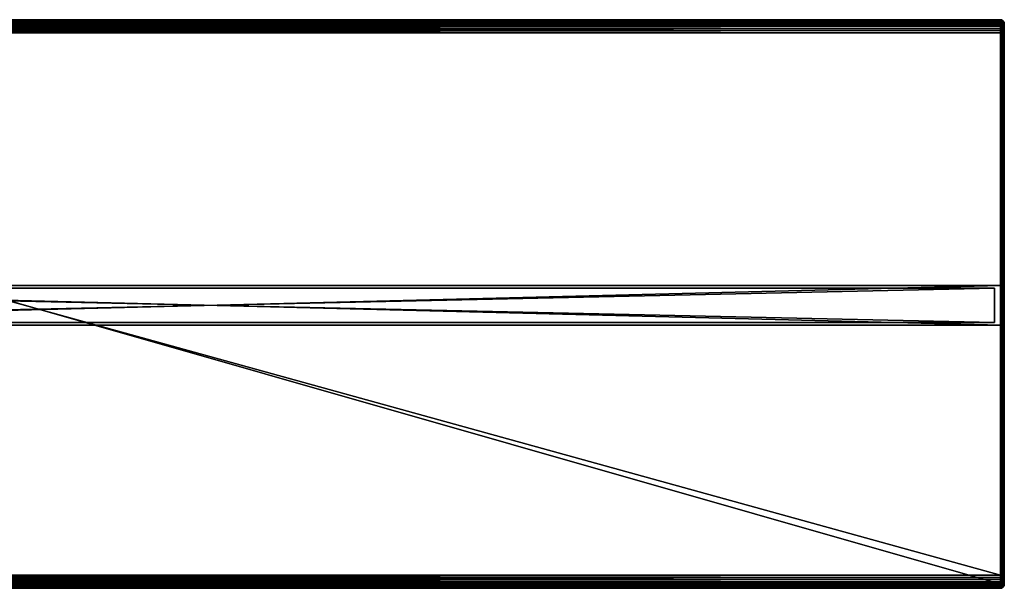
# Model space of a CAD drawing. Header units: inches. Extents: x 2193 to 3683, y 120 to 550.
# Tile 2 of 2: x 2938 to 3683, y 120 to 550. Entities that reach past the tile are written whole.
import ezdxf

# ---------------------------------------------------------------- set-up
doc = ezdxf.new("R2010")
doc.units = ezdxf.units.IN
doc.header["$MEASUREMENT"] = 0
doc.layers.get('0').update_dxf_attribs({"true_color": 0x1c1cb1})

msp = doc.modelspace()

# ---------------------------------------------------------------- meshes
at = {"color": 71, "true_color": 0xb8e499}
mesh = msp.add_polyface(dxfattribs=at)
corners = [(3679.98, 550.09, 362), (2195.98, 550.09, 335), (2195.98, 550.09, 362), (2195.98, 120.09, 335), (3679.98, 120.09, 335), (2195.98, 120.09, 362), (2195.98, 130.09, 372), (3679.98, 130.09, 372), (2195.98, 540.09, 372), (2195.98, 123.09, 332), (2195.98, 547.09, 332), (3679.98, 123.09, 332), (2195.98, 549.93, 363.74), (3679.98, 549.93, 363.74), (2195.98, 549.48, 365.42), (3679.98, 549.48, 365.42), (2195.98, 548.75, 367), (3679.98, 548.75, 367), (2195.98, 547.75, 368.43), (3679.98, 547.75, 368.43), (2195.98, 546.51, 369.66), (3679.98, 546.51, 369.66), (2195.98, 545.09, 370.66), (3679.98, 545.09, 370.66), (2195.98, 543.51, 371.4), (3679.98, 543.51, 371.4), (2195.98, 541.82, 371.85), (3679.98, 541.82, 371.85), (3679.98, 120.24, 363.74), (2195.98, 120.24, 363.74), (3679.98, 120.69, 365.42), (2195.98, 120.69, 365.42), (3679.98, 121.43, 367), (2195.98, 121.43, 367), (3679.98, 122.43, 368.43), (2195.98, 122.43, 368.43), (3679.98, 123.66, 369.66), (2195.98, 123.66, 369.66), (3679.98, 125.09, 370.66), (2195.98, 125.09, 370.66), (3679.98, 126.67, 371.4), (2195.98, 126.67, 371.4), (2195.98, 120.13, 334.48), (2195.75, 120.13, 334.54), (2195.82, 120.13, 334.51), (2195.54, 122.06, 332.22), (2195.98, 122.06, 332.18), (2195.98, 121.59, 332.4), (2195.98, 122.57, 332.05), (2195.52, 122.57, 332.08), (2195.51, 123.09, 332.04), (2195.58, 121.59, 332.44), (2195.98, 121.16, 332.7), (2195.62, 121.16, 332.73), (2195.98, 120.79, 333.07), (2195.68, 120.79, 333.1), (2195.98, 120.49, 333.5), (2195.75, 120.49, 333.52), (2195.98, 120.27, 333.98), (2195.82, 120.27, 333.99), (2195.9, 120.13, 334.49), (2195.51, 547.09, 332.04), (3679.98, 550.04, 334.48), (2195.98, 550.04, 334.48), (3679.98, 549.91, 333.98), (2195.98, 549.91, 333.98), (2195.52, 547.61, 332.08), (2195.98, 547.61, 332.05), (2195.54, 548.11, 332.22), (2195.98, 548.11, 332.18), (2195.58, 548.59, 332.44), (2195.98, 548.59, 332.4), (2195.62, 549.01, 332.73), (2195.98, 549.01, 332.7), (2195.68, 549.38, 333.1), (2195.98, 549.38, 333.07), (2195.75, 549.68, 333.52), (2195.98, 549.68, 333.5), (2195.82, 549.91, 333.99), (2195.9, 550.04, 334.49), (2195.82, 550.04, 334.51), (2195.75, 550.04, 334.54)]
mesh.append_faces([[corners[k] for k in face] for face in [(0, 1, 2), (3, 4, 5), (6, 7, 8), (9, 10, 11), (0, 2, 12), (13, 12, 14), (15, 14, 16), (17, 16, 18), (19, 18, 20), (21, 20, 22), (23, 22, 24), (25, 24, 26), (27, 26, 8), (5, 28, 29), (29, 30, 31), (31, 32, 33), (33, 34, 35), (35, 36, 37), (37, 38, 39), (39, 40, 41), (4, 3, 42), (43, 44, 3), (45, 46, 47), (48, 46, 49), (9, 48, 50), (51, 47, 52), (53, 52, 54), (55, 54, 56), (57, 56, 58), (59, 57, 58), (59, 58, 42), (60, 59, 42), (60, 42, 3), (44, 60, 3), (9, 61, 10), (1, 62, 63), (63, 64, 65), (66, 67, 10), (68, 69, 67), (70, 71, 69), (72, 73, 71), (74, 75, 73), (76, 77, 75), (78, 65, 77), (1, 63, 79), (79, 63, 65), (65, 78, 79), (79, 78, 80), (79, 80, 1), (77, 76, 78), (80, 81, 1)]], dxfattribs={"color": 71})
mesh = msp.add_polyface(dxfattribs=at)
corners = [(3679.98, 550.09, 335), (2195.98, 550.09, 335), (3679.98, 550.09, 362), (2195.98, 120.09, 362), (3679.98, 120.09, 335), (3679.98, 120.09, 362), (3679.98, 549.93, 363.74), (2195.98, 549.48, 365.42), (3679.98, 549.48, 365.42), (2195.98, 548.75, 367), (3679.98, 548.75, 367), (2195.98, 547.75, 368.43), (3679.98, 547.75, 368.43), (2195.98, 546.51, 369.66), (3679.98, 546.51, 369.66), (2195.98, 545.09, 370.66), (3679.98, 545.09, 370.66), (2195.98, 543.51, 371.4), (3679.98, 543.51, 371.4), (2195.98, 541.82, 371.85), (3679.98, 541.82, 371.85), (2195.98, 540.09, 372), (3679.98, 540.09, 372), (3679.98, 120.24, 363.74), (2195.98, 120.24, 363.74), (3679.98, 120.69, 365.42), (2195.98, 120.69, 365.42), (3679.98, 121.43, 367), (2195.98, 121.43, 367), (3679.98, 122.43, 368.43), (2195.98, 122.43, 368.43), (3679.98, 123.66, 369.66), (2195.98, 123.66, 369.66), (3679.98, 125.09, 370.66), (2195.98, 125.09, 370.66), (3679.98, 126.67, 371.4), (2195.98, 126.67, 371.4), (3679.98, 128.35, 371.85), (2195.98, 128.35, 371.85), (3679.98, 130.09, 372), (2195.98, 130.09, 372), (2195.98, 120.13, 334.48), (3679.98, 120.13, 334.48), (2195.98, 120.27, 333.98), (3679.98, 120.27, 333.98), (2195.98, 120.49, 333.5), (3679.98, 120.49, 333.5), (2195.98, 120.79, 333.07), (3679.98, 120.79, 333.07), (2195.98, 121.16, 332.7), (3679.98, 121.16, 332.7), (2195.98, 121.59, 332.4), (3679.98, 121.59, 332.4), (2195.98, 122.06, 332.18), (3679.98, 122.06, 332.18), (2195.98, 122.57, 332.05), (3679.98, 122.57, 332.05), (2195.98, 123.09, 332), (3679.98, 123.09, 332), (3679.98, 550.04, 334.48), (2195.98, 550.04, 334.48), (3679.98, 549.91, 333.98), (2195.98, 549.91, 333.98), (3679.98, 549.68, 333.5), (2195.98, 549.68, 333.5), (3679.98, 549.38, 333.07), (2195.98, 549.38, 333.07), (3679.98, 549.01, 332.7), (2195.98, 549.01, 332.7), (3679.98, 548.59, 332.4), (2195.98, 548.59, 332.4), (3679.98, 548.11, 332.18), (2195.98, 548.11, 332.18), (3679.98, 547.61, 332.05), (2195.98, 547.61, 332.05), (3679.98, 547.09, 332), (2195.98, 547.09, 332)]
mesh.append_faces([[corners[k] for k in face] for face in [(0, 1, 2), (3, 4, 5), (6, 7, 8), (8, 9, 10), (10, 11, 12), (12, 13, 14), (14, 15, 16), (16, 17, 18), (18, 19, 20), (20, 21, 22), (3, 5, 23), (24, 23, 25), (26, 25, 27), (28, 27, 29), (30, 29, 31), (32, 31, 33), (34, 33, 35), (36, 35, 37), (36, 37, 38), (38, 39, 40), (4, 41, 42), (42, 41, 43), (42, 43, 44), (44, 43, 45), (44, 45, 46), (46, 45, 47), (46, 47, 48), (48, 47, 49), (48, 49, 50), (50, 49, 51), (50, 51, 52), (52, 51, 53), (52, 53, 54), (54, 53, 55), (54, 55, 56), (56, 55, 57), (56, 57, 58), (1, 0, 59), (60, 59, 61), (62, 61, 63), (62, 63, 64), (64, 63, 65), (64, 65, 66), (66, 65, 67), (66, 67, 68), (68, 67, 69), (68, 69, 70), (70, 71, 72), (72, 73, 74), (74, 75, 76)]], dxfattribs={"color": 71})
mesh = msp.add_polyface(dxfattribs=at)
corners = [(2195.98, 540.09, 372), (3679.98, 130.09, 372), (3679.98, 540.09, 372), (3679.98, 123.09, 332), (2195.98, 547.09, 332), (3679.98, 547.09, 332), (3679.98, 550.09, 362), (2195.98, 549.93, 363.74), (3679.98, 549.93, 363.74), (2195.98, 128.35, 371.85), (3679.98, 128.35, 371.85), (3679.98, 120.09, 362), (3680.5, 120.13, 362), (3679.98, 120.24, 363.74), (3680.5, 120.28, 363.73), (3679.98, 120.69, 365.42), (3680.5, 120.73, 365.41), (3679.98, 121.43, 367), (3680.5, 121.47, 366.98), (3679.98, 122.43, 368.43), (3680.5, 122.46, 368.4), (3679.98, 123.66, 369.66), (3680.5, 123.69, 369.63), (3679.98, 125.09, 370.66), (3680.5, 125.11, 370.62), (3679.98, 126.67, 371.4), (3680.5, 126.68, 371.36), (3679.98, 120.09, 335), (3680.5, 120.13, 335), (3680.14, 120.13, 334.51), (3680.22, 120.13, 334.54), (3680.14, 120.27, 333.99), (3680.06, 120.13, 334.49), (3679.98, 120.13, 334.48), (3679.98, 120.27, 333.98), (3679.98, 120.49, 333.5), (3680.22, 120.49, 333.52), (3679.98, 120.79, 333.07), (3680.28, 120.79, 333.1), (3679.98, 121.16, 332.7), (3680.34, 121.16, 332.73), (3679.98, 121.59, 332.4), (3680.39, 121.59, 332.44), (3679.98, 122.06, 332.18), (3680.42, 122.06, 332.22), (3679.98, 122.57, 332.05), (3680.44, 122.57, 332.08), (3680.5, 540.09, 371.96), (3679.98, 541.82, 371.85), (3680.5, 541.81, 371.81), (3679.98, 543.51, 371.4), (3680.5, 543.49, 371.36), (3679.98, 545.09, 370.66), (3680.5, 545.06, 370.62), (3679.98, 546.51, 369.66), (3680.5, 546.48, 369.63), (3679.98, 547.75, 368.43), (3680.5, 547.71, 368.4), (3679.98, 548.75, 367), (3680.5, 548.71, 366.98), (3679.98, 549.48, 365.42), (3680.45, 123.09, 332.04), (3680.5, 550.04, 362), (3679.98, 550.09, 335), (3680.16, 550.04, 334.51), (3680.07, 550.04, 334.49), (3679.98, 550.04, 334.48), (3680.16, 549.91, 333.99), (3679.98, 549.91, 333.98), (3680.24, 549.68, 333.53), (3679.98, 549.68, 333.5), (3680.32, 549.38, 333.1), (3679.98, 549.38, 333.07), (3680.38, 549.01, 332.74), (3679.98, 549.01, 332.7), (3680.43, 548.59, 332.44), (3679.98, 548.59, 332.4), (3680.47, 548.11, 332.23), (3679.98, 548.11, 332.18), (3680.5, 547.61, 332.09), (3679.98, 547.61, 332.05), (3680.24, 550.04, 334.55), (2195.98, 548.59, 332.4), (2195.98, 548.11, 332.18), (2195.98, 547.61, 332.05)]
mesh.append_faces([[corners[k] for k in face] for face in [(0, 1, 2), (3, 4, 5), (6, 7, 8), (9, 10, 1), (11, 12, 13), (13, 14, 15), (15, 16, 17), (17, 18, 19), (19, 20, 21), (21, 22, 23), (23, 24, 25), (25, 26, 10), (11, 27, 28), (29, 30, 27), (31, 29, 32), (32, 29, 27), (27, 33, 32), (32, 33, 34), (32, 34, 31), (31, 34, 35), (31, 35, 36), (36, 35, 37), (38, 37, 39), (40, 39, 41), (42, 41, 43), (44, 43, 45), (46, 45, 3), (2, 47, 48), (48, 49, 50), (50, 51, 52), (52, 53, 54), (54, 55, 56), (56, 57, 58), (58, 59, 60), (5, 61, 3), (62, 63, 6), (63, 64, 65), (63, 65, 66), (66, 65, 67), (66, 67, 68), (68, 67, 69), (68, 69, 70), (70, 71, 72), (72, 73, 74), (74, 75, 76), (76, 77, 78), (78, 79, 80), (81, 64, 63), (82, 76, 78), (83, 78, 80), (84, 80, 5)]], dxfattribs={"color": 71})
mesh = msp.add_polyface(dxfattribs=at)
corners = [(3679.98, 130.09, 372), (3680.5, 128.36, 371.81), (3680.5, 130.09, 371.96), (3680.5, 540.09, 371.96), (3679.98, 540.09, 372), (3679.98, 541.82, 371.85), (3680.5, 541.81, 371.81), (3679.98, 543.51, 371.4), (3680.5, 543.49, 371.36), (3679.98, 545.09, 370.66), (3680.5, 545.06, 370.62), (3679.98, 546.51, 369.66), (3680.5, 546.48, 369.63), (3679.98, 547.75, 368.43), (3680.5, 547.71, 368.4), (3679.98, 548.75, 367), (3680.5, 548.71, 366.98), (3679.98, 549.48, 365.42), (3680.5, 549.44, 365.41), (3679.98, 549.93, 363.74), (3680.5, 549.89, 363.73), (3679.98, 550.09, 362), (3680.5, 550.04, 362), (3680.5, 547.09, 332.05), (3680.91, 123.09, 332.15), (3680.5, 123.09, 332.05), (3679.98, 547.09, 332), (3680.45, 123.09, 332.04), (3680.5, 550.04, 335), (3679.98, 550.09, 335), (3680.16, 550.04, 334.51), (3680.5, 549.91, 334.11), (3680.33, 549.91, 334.04), (3680.73, 549.68, 333.7), (3680.5, 549.68, 333.59), (3680.5, 550.04, 334.91), (3680.47, 550.04, 334.82), (3680.95, 549.91, 334.65), (3680.43, 550.04, 334.74), (3680.87, 549.91, 334.49), (3680.38, 550.04, 334.67), (3680.77, 549.91, 334.34), (3680.32, 550.04, 334.6), (3680.64, 549.91, 334.22), (3680.24, 550.04, 334.55), (3680.07, 550.04, 334.49), (3680.16, 549.91, 333.99), (3680.24, 549.68, 333.53), (3680.64, 549.38, 333.19), (3680.32, 549.38, 333.1), (3680.77, 549.01, 332.84), (3680.38, 549.01, 332.74), (3680.87, 548.59, 332.56), (3680.43, 548.59, 332.44), (3680.95, 548.11, 332.35), (3680.47, 548.11, 332.23), (3679.98, 549.68, 333.5), (3679.98, 549.38, 333.07), (3679.98, 549.01, 332.7), (3679.98, 548.59, 332.4), (3679.98, 548.11, 332.18), (3680.5, 547.61, 332.09), (3679.98, 547.61, 332.05)]
mesh.append_faces([[corners[k] for k in face] for face in [(0, 1, 2), (2, 3, 4), (2, 4, 0), (5, 3, 6), (7, 6, 8), (9, 8, 10), (11, 10, 12), (13, 12, 14), (15, 14, 16), (17, 16, 18), (17, 18, 19), (19, 18, 20), (19, 20, 21), (21, 20, 22), (23, 24, 25), (23, 25, 26), (26, 25, 27), (22, 28, 29), (30, 31, 32), (32, 31, 33), (32, 33, 34), (29, 28, 35), (35, 36, 29), (36, 37, 38), (36, 38, 29), (38, 39, 40), (38, 40, 29), (40, 41, 42), (40, 42, 29), (41, 43, 42), (42, 43, 44), (42, 44, 29), (45, 30, 32), (45, 32, 46), (46, 32, 34), (46, 34, 47), (47, 34, 48), (47, 48, 49), (49, 48, 50), (49, 50, 51), (51, 52, 53), (53, 54, 55), (56, 47, 49), (57, 49, 51), (58, 51, 53), (59, 53, 55), (60, 55, 61), (62, 61, 23), (62, 23, 26), (43, 31, 44), (44, 31, 30)]], dxfattribs={"color": 71})
mesh = msp.add_polyface(dxfattribs=at)
corners = [(3680.5, 548.71, 366.98), (3681.01, 548.59, 366.91), (3680.5, 549.44, 365.41), (3681.01, 549.31, 365.36), (3680.5, 549.89, 363.73), (3681.01, 549.76, 363.71), (3680.5, 550.04, 362), (3681.01, 549.91, 362), (3681.48, 548.4, 366.8), (3681.48, 549.11, 365.29), (3681.48, 549.54, 363.67), (3681.48, 549.68, 362), (3681.48, 549.68, 335), (3681.01, 549.91, 335), (3680.5, 550.04, 335), (3680.95, 549.68, 333.85), (3681.46, 549.38, 333.76), (3681.22, 549.38, 333.53), (3681.74, 549.01, 333.53), (3681.46, 549.01, 333.24), (3681.46, 549.68, 334.74), (3681.91, 549.38, 335), (3680.5, 549.91, 334.11), (3680.73, 549.68, 333.7), (3680.95, 549.38, 333.33), (3681.13, 549.01, 333.01), (3680.99, 549.91, 334.82), (3680.5, 549.68, 333.59), (3680.64, 549.38, 333.19), (3680.77, 549.01, 332.84), (3680.5, 550.04, 334.91), (3680.47, 550.04, 334.82), (3680.95, 549.91, 334.65), (3681.88, 549.38, 334.67), (3681.39, 549.68, 334.49), (3680.87, 549.91, 334.49), (3680.43, 550.04, 334.74), (3681.79, 549.38, 334.34), (3681.28, 549.68, 334.25), (3680.77, 549.91, 334.34), (3680.38, 550.04, 334.67), (3681.65, 549.38, 334.04), (3681.13, 549.68, 334.04), (3680.64, 549.91, 334.22)]
mesh.append_faces([[corners[k] for k in face] for face in [(0, 1, 2), (2, 1, 3), (2, 3, 4), (4, 3, 5), (4, 5, 6), (6, 5, 7), (3, 8, 9), (3, 9, 5), (5, 9, 10), (5, 10, 7), (7, 10, 11), (11, 12, 13), (11, 13, 7), (7, 13, 14), (7, 14, 6), (15, 16, 17), (17, 16, 18), (17, 18, 19), (20, 12, 21), (22, 15, 23), (23, 15, 17), (23, 17, 24), (24, 17, 19), (24, 19, 25), (26, 13, 12), (27, 23, 24), (27, 24, 28), (28, 24, 25), (28, 25, 29), (30, 14, 13), (13, 26, 30), (30, 26, 31), (12, 20, 26), (26, 20, 32), (26, 32, 31), (20, 33, 34), (20, 34, 32), (32, 34, 35), (32, 35, 36), (34, 37, 38), (34, 38, 35), (35, 38, 39), (35, 39, 40), (37, 41, 38), (38, 41, 42), (38, 42, 39), (39, 42, 43), (41, 16, 42), (42, 16, 15), (42, 15, 43), (43, 15, 22)]], dxfattribs={"color": 71})
mesh = msp.add_polyface(dxfattribs=at)
corners = [(3681.48, 130.09, 371.6), (3681.48, 540.09, 371.6), (3681.01, 540.09, 371.82), (3681.01, 130.09, 371.82), (3680.5, 540.09, 371.96), (3680.5, 130.09, 371.96), (3680.5, 541.81, 371.81), (3681.01, 541.79, 371.67), (3680.5, 543.49, 371.36), (3681.01, 543.44, 371.23), (3680.5, 545.06, 370.62), (3681.01, 545, 370.51), (3680.5, 546.48, 369.63), (3681.01, 546.4, 369.52), (3680.5, 547.71, 368.4), (3681.01, 547.61, 368.31), (3680.5, 548.71, 366.98), (3681.01, 548.59, 366.91), (3681.48, 541.75, 371.46), (3681.48, 543.37, 371.02), (3681.48, 544.89, 370.32), (3681.48, 546.26, 369.36), (3681.48, 547.44, 368.17), (3681.48, 548.4, 366.8), (3681.01, 549.31, 365.36), (3681.48, 547.09, 332.4), (3681.48, 123.09, 332.41), (3681.01, 547.09, 332.18), (3681.01, 123.09, 332.19), (3680.5, 547.09, 332.05), (3680.91, 123.09, 332.15), (3681.13, 549.01, 333.01), (3681.46, 549.01, 333.24), (3681.65, 548.59, 333.01), (3681.28, 548.59, 332.75), (3681.79, 548.11, 332.84), (3681.39, 548.11, 332.56), (3681.88, 547.61, 332.74), (3681.46, 547.61, 332.44), (3680.77, 549.01, 332.84), (3680.87, 548.59, 332.56), (3680.95, 548.11, 332.35), (3680.99, 547.61, 332.23), (3680.38, 549.01, 332.74), (3680.43, 548.59, 332.44), (3680.47, 548.11, 332.23), (3680.5, 547.61, 332.09)]
mesh.append_faces([[corners[k] for k in face] for face in [(0, 1, 2), (0, 2, 3), (3, 2, 4), (3, 4, 5), (4, 2, 6), (6, 2, 7), (6, 7, 8), (8, 7, 9), (8, 9, 10), (10, 9, 11), (10, 11, 12), (12, 11, 13), (12, 13, 14), (14, 13, 15), (14, 15, 16), (16, 15, 17), (2, 1, 7), (7, 1, 18), (7, 18, 9), (9, 18, 19), (9, 19, 11), (11, 19, 20), (11, 20, 13), (13, 20, 21), (13, 21, 15), (15, 21, 22), (15, 22, 17), (17, 22, 23), (17, 23, 24), (25, 26, 27), (27, 28, 29), (28, 30, 29), (31, 32, 33), (31, 33, 34), (34, 33, 35), (34, 35, 36), (36, 37, 38), (39, 31, 34), (39, 34, 40), (40, 34, 36), (40, 36, 41), (41, 36, 38), (41, 38, 42), (42, 38, 25), (42, 25, 27), (43, 39, 40), (44, 40, 41), (45, 41, 42), (45, 42, 46), (46, 42, 27), (46, 27, 29)]], dxfattribs={"color": 71})
mesh = msp.add_polyface(dxfattribs=at)
corners = [(3680.5, 121.47, 366.98), (3681.01, 120.86, 365.36), (3681.01, 121.58, 366.91), (3680.5, 122.46, 368.4), (3681.01, 122.56, 368.31), (3680.5, 123.69, 369.63), (3681.01, 123.77, 369.52), (3680.5, 125.11, 370.62), (3681.01, 125.18, 370.51), (3680.5, 126.68, 371.36), (3681.01, 126.73, 371.23), (3680.5, 128.36, 371.81), (3681.01, 128.38, 371.67), (3680.5, 130.09, 371.96), (3681.01, 130.09, 371.82), (3681.48, 121.07, 365.29), (3681.48, 121.77, 366.8), (3681.48, 122.73, 368.17), (3681.48, 123.92, 369.36), (3681.48, 125.29, 370.32), (3681.48, 126.8, 371.02), (3681.48, 128.42, 371.46), (3681.48, 130.09, 371.6), (3680.5, 123.09, 332.05), (3680.91, 123.09, 332.15), (3680.9, 122.57, 332.19), (3681.01, 123.09, 332.19), (3681.34, 123.09, 332.33), (3681.32, 122.57, 332.37), (3681.16, 121.59, 332.69), (3681.33, 121.16, 333.14), (3681.03, 121.16, 332.96), (3680.85, 122.06, 332.32), (3680.78, 121.59, 332.53), (3680.69, 121.16, 332.82), (3680.42, 122.06, 332.22), (3681.48, 123.09, 332.41), (3681.72, 122.57, 332.61), (3681.64, 122.06, 332.72), (3681.26, 122.06, 332.49), (3681.51, 121.59, 332.9), (3680.44, 122.57, 332.08), (3681.61, 121.16, 333.38), (3681.48, 547.09, 332.4), (3681.75, 123.09, 332.58), (3681.01, 547.09, 332.18)]
mesh.append_faces([[corners[k] for k in face] for face in [(0, 1, 2), (0, 2, 3), (3, 2, 4), (3, 4, 5), (5, 4, 6), (5, 6, 7), (7, 6, 8), (7, 8, 9), (9, 8, 10), (9, 10, 11), (11, 10, 12), (11, 12, 13), (13, 12, 14), (1, 15, 2), (2, 15, 16), (2, 16, 4), (4, 16, 17), (4, 17, 6), (6, 17, 18), (6, 18, 8), (8, 18, 19), (8, 19, 10), (10, 19, 20), (10, 20, 12), (12, 20, 21), (12, 21, 14), (14, 21, 22), (23, 24, 25), (26, 27, 28), (29, 30, 31), (32, 29, 33), (33, 29, 31), (33, 31, 34), (35, 32, 33), (27, 36, 28), (28, 36, 37), (28, 37, 38), (24, 26, 25), (25, 26, 28), (25, 28, 39), (39, 28, 38), (39, 38, 40), (41, 25, 32), (32, 25, 39), (32, 39, 29), (29, 39, 40), (29, 40, 30), (30, 40, 42), (43, 44, 36), (36, 27, 45), (45, 27, 26)]], dxfattribs={"color": 71})
mesh = msp.add_polyface(dxfattribs=at)
corners = [(3681.48, 548.4, 366.8), (3681.91, 548.14, 366.65), (3681.48, 549.11, 365.29), (3681.91, 548.82, 365.18), (3681.48, 549.54, 363.67), (3681.91, 549.24, 363.62), (3681.48, 549.68, 362), (3681.91, 549.38, 362), (3682.28, 547.82, 366.47), (3682.28, 548.48, 365.06), (3682.28, 548.88, 363.55), (3682.28, 549.01, 362), (3682.58, 548.07, 364.91), (3682.58, 548.46, 363.48), (3682.58, 548.59, 362), (3682.8, 547.99, 363.4), (3682.8, 548.11, 362), (3682.58, 548.59, 335), (3682.28, 549.01, 335), (3681.91, 549.38, 335), (3681.48, 549.68, 335), (3682.54, 548.59, 334.55), (3682.8, 548.11, 335), (3681.97, 549.01, 333.85), (3682.42, 548.59, 334.11), (3682.23, 548.59, 333.7), (3682.63, 548.11, 334.04), (3682.25, 549.01, 334.6), (3681.46, 549.38, 333.76), (3681.74, 549.01, 333.53), (3681.97, 548.59, 333.33), (3682.42, 548.11, 333.59), (3682.14, 548.11, 333.19), (3681.88, 549.38, 334.67), (3681.46, 549.01, 333.24), (3681.65, 548.59, 333.01), (3681.79, 548.11, 332.84), (3681.46, 549.68, 334.74), (3681.79, 549.38, 334.34), (3681.39, 549.68, 334.49), (3682.14, 549.01, 334.22), (3681.65, 549.38, 334.04), (3682.76, 548.11, 334.51)]
mesh.append_faces([[corners[k] for k in face] for face in [(0, 1, 2), (2, 1, 3), (2, 3, 4), (4, 3, 5), (4, 5, 6), (6, 5, 7), (3, 8, 9), (3, 9, 5), (5, 9, 10), (5, 10, 7), (7, 10, 11), (9, 12, 10), (10, 12, 13), (10, 13, 11), (11, 13, 14), (13, 15, 14), (16, 17, 14), (14, 17, 18), (14, 18, 11), (11, 18, 19), (11, 19, 7), (7, 19, 20), (7, 20, 6), (21, 17, 22), (23, 24, 25), (25, 24, 26), (27, 18, 17), (28, 23, 29), (29, 23, 25), (29, 25, 30), (30, 25, 31), (30, 31, 32), (33, 19, 18), (34, 29, 30), (34, 30, 35), (35, 30, 32), (35, 32, 36), (19, 33, 37), (18, 27, 33), (33, 27, 38), (33, 38, 39), (17, 21, 27), (27, 21, 40), (27, 40, 38), (38, 40, 41), (22, 42, 21), (21, 42, 24), (21, 24, 40), (40, 24, 23), (40, 23, 41), (41, 23, 28)]], dxfattribs={"color": 71})
mesh = msp.add_polyface(dxfattribs=at)
corners = [(3681.48, 547.44, 368.17), (3681.91, 547.21, 367.98), (3681.48, 548.4, 366.8), (3681.91, 548.14, 366.65), (3682.28, 546.93, 367.74), (3682.28, 547.82, 366.47), (3681.91, 548.82, 365.18), (3682.58, 546.6, 367.47), (3682.58, 547.45, 366.25), (3682.28, 548.48, 365.06), (3682.58, 548.07, 364.91), (3682.8, 547.04, 366.02), (3682.8, 547.63, 364.75), (3682.58, 548.46, 363.48), (3682.8, 547.99, 363.4), (3682.58, 548.59, 362), (3682.8, 548.11, 362), (3682.94, 546.6, 365.76), (3682.94, 547.15, 364.58), (3682.94, 547.49, 363.31), (3682.94, 547.61, 362), (3682.98, 546.98, 363.22), (3682.98, 547.09, 362), (3682.98, 547.09, 335), (3682.94, 547.61, 335), (3682.8, 548.11, 335), (3682.58, 548.59, 335), (3682.94, 547.09, 334.48), (3682.89, 547.61, 334.49), (3682.76, 548.11, 334.51), (3682.42, 548.59, 334.11), (3682.63, 548.11, 334.04), (3682.76, 547.61, 333.99), (3682.8, 547.09, 333.98), (3682.23, 548.59, 333.7), (3682.42, 548.11, 333.59), (3682.54, 547.61, 333.53), (3682.58, 547.09, 333.5), (3682.14, 548.11, 333.19), (3682.25, 547.61, 333.1), (3682.28, 547.09, 333.07), (3681.79, 548.11, 332.84), (3681.88, 547.61, 332.74), (3681.91, 547.09, 332.7), (3681.39, 548.11, 332.56), (3681.46, 547.61, 332.44), (3681.48, 547.09, 332.4)]
mesh.append_faces([[corners[k] for k in face] for face in [(0, 1, 2), (2, 1, 3), (1, 4, 3), (3, 4, 5), (3, 5, 6), (4, 7, 5), (5, 7, 8), (5, 8, 9), (9, 8, 10), (8, 11, 10), (10, 11, 12), (10, 12, 13), (13, 12, 14), (15, 14, 16), (12, 17, 18), (12, 18, 14), (14, 18, 19), (14, 19, 16), (16, 19, 20), (19, 21, 20), (20, 21, 22), (22, 23, 24), (22, 24, 20), (20, 24, 25), (20, 25, 16), (16, 25, 26), (23, 27, 28), (23, 28, 24), (24, 28, 29), (24, 29, 25), (30, 29, 31), (31, 29, 28), (31, 28, 32), (32, 28, 27), (32, 27, 33), (34, 31, 35), (35, 31, 32), (35, 32, 36), (36, 32, 33), (36, 33, 37), (38, 35, 36), (38, 36, 39), (39, 36, 37), (39, 37, 40), (41, 38, 39), (41, 39, 42), (42, 39, 40), (42, 40, 43), (44, 41, 42), (45, 42, 43), (45, 43, 46)]], dxfattribs={"color": 71})
mesh = msp.add_polyface(dxfattribs=at)
corners = [(3682.98, 547.09, 335), (3682.98, 547.09, 362), (3682.98, 540.09, 369), (3682.98, 546.98, 363.22), (3682.98, 546.66, 364.4), (3682.98, 546.15, 365.5), (3682.98, 545.45, 366.5), (3682.98, 544.59, 367.37), (3681.48, 543.37, 371.02), (3681.91, 543.27, 370.74), (3681.48, 544.89, 370.32), (3681.91, 544.74, 370.06), (3681.48, 546.26, 369.36), (3681.91, 546.06, 369.13), (3681.48, 547.44, 368.17), (3681.91, 547.21, 367.98), (3682.28, 543.14, 370.39), (3682.28, 544.55, 369.74), (3682.28, 545.83, 368.84), (3682.28, 546.93, 367.74), (3682.58, 542.99, 369.99), (3682.58, 544.34, 369.36), (3682.58, 545.55, 368.51), (3682.58, 546.6, 367.47), (3682.8, 542.83, 369.55), (3682.8, 544.1, 368.95), (3682.8, 545.25, 368.15), (3682.8, 546.23, 367.16), (3682.58, 547.45, 366.25), (3682.8, 547.04, 366.02), (3682.94, 542.66, 369.07), (3682.94, 543.85, 368.52), (3682.94, 544.92, 367.76), (3682.94, 545.85, 366.84), (3682.94, 546.6, 365.76), (3682.8, 547.63, 364.75), (3682.98, 542.48, 368.58), (3682.98, 543.59, 368.07), (3682.94, 547.15, 364.58), (3682.94, 547.49, 363.31)]
mesh.append_faces([[corners[k] for k in face] for face in [(0, 1, 2), (2, 1, 3), (2, 3, 4), (4, 5, 2), (2, 5, 6), (2, 6, 7), (8, 9, 10), (10, 9, 11), (10, 11, 12), (12, 11, 13), (12, 13, 14), (14, 13, 15), (9, 16, 11), (11, 16, 17), (11, 17, 13), (13, 17, 18), (13, 18, 15), (15, 18, 19), (16, 20, 17), (17, 20, 21), (17, 21, 18), (18, 21, 22), (18, 22, 19), (19, 22, 23), (20, 24, 21), (21, 24, 25), (21, 25, 22), (22, 25, 26), (22, 26, 23), (23, 26, 27), (23, 27, 28), (28, 27, 29), (25, 30, 31), (25, 31, 26), (26, 31, 32), (26, 32, 27), (27, 32, 33), (27, 33, 29), (29, 33, 34), (29, 34, 35), (31, 36, 37), (31, 37, 32), (32, 37, 7), (32, 7, 33), (33, 7, 6), (33, 6, 34), (34, 6, 5), (34, 5, 38), (38, 5, 4), (38, 4, 39), (39, 4, 3)]], dxfattribs={"color": 71})
mesh = msp.add_polyface(dxfattribs=at)
corners = [(3682.98, 128.87, 368.9), (3682.98, 124.02, 365.5), (3682.98, 130.09, 369), (3682.98, 123.51, 364.4), (3682.98, 127.69, 368.58), (3682.98, 126.59, 368.07), (3681.48, 125.29, 370.32), (3681.91, 125.44, 370.06), (3681.48, 126.8, 371.02), (3681.91, 126.91, 370.74), (3681.48, 128.42, 371.46), (3681.91, 128.47, 371.16), (3681.48, 130.09, 371.6), (3681.91, 130.09, 371.3), (3682.28, 125.62, 369.74), (3682.28, 127.03, 370.39), (3682.28, 128.54, 370.8), (3682.28, 130.09, 370.93), (3682.58, 125.84, 369.36), (3682.58, 127.18, 369.99), (3682.58, 128.61, 370.37), (3682.58, 130.09, 370.5), (3682.8, 126.07, 368.95), (3682.8, 127.34, 369.55), (3682.8, 128.69, 369.91), (3682.8, 130.09, 370.03), (3682.94, 125.25, 367.76), (3682.94, 126.33, 368.52), (3682.94, 127.51, 369.07), (3682.94, 128.78, 369.41), (3682.94, 130.09, 369.52), (3682.98, 125.59, 367.37), (3682.98, 123.09, 335), (3682.95, 123.09, 334.53), (3682.98, 547.09, 335), (3682.93, 123.09, 334.48), (3682.94, 547.09, 334.48), (3682.84, 123.09, 334.08), (3682.8, 123.09, 333.98), (3682.8, 547.09, 333.98), (3682.66, 123.09, 333.64), (3682.57, 123.09, 333.51), (3682.58, 547.09, 333.5), (3682.41, 123.09, 333.24), (3682.27, 123.09, 333.08), (3682.28, 547.09, 333.07), (3682.1, 123.09, 332.88)]
mesh.append_faces([[corners[k] for k in face] for face in [(0, 1, 2), (2, 1, 3), (0, 4, 1), (1, 4, 5), (6, 7, 8), (8, 7, 9), (8, 9, 10), (10, 9, 11), (10, 11, 12), (12, 11, 13), (7, 14, 9), (9, 14, 15), (9, 15, 11), (11, 15, 16), (11, 16, 13), (13, 16, 17), (14, 18, 15), (15, 18, 19), (15, 19, 16), (16, 19, 20), (16, 20, 17), (17, 20, 21), (18, 22, 19), (19, 22, 23), (19, 23, 20), (20, 23, 24), (20, 24, 21), (21, 24, 25), (22, 26, 27), (22, 27, 23), (23, 27, 28), (23, 28, 24), (24, 28, 29), (24, 29, 25), (25, 29, 30), (27, 31, 5), (27, 5, 28), (28, 5, 4), (28, 4, 29), (29, 4, 0), (29, 0, 30), (30, 0, 2), (32, 33, 34), (33, 35, 36), (36, 35, 37), (37, 38, 39), (39, 38, 40), (40, 41, 42), (42, 41, 43), (43, 44, 45), (45, 44, 46)]], dxfattribs={"color": 71})
mesh = msp.add_polyface(dxfattribs=at)
corners = [(3682.98, 547.09, 335), (3682.98, 540.09, 369), (3682.98, 123.09, 335), (3682.98, 130.09, 369), (3682.98, 544.59, 367.37), (3682.98, 543.59, 368.07), (3682.98, 542.48, 368.58), (3682.98, 541.3, 368.9), (3682.94, 540.09, 369.52), (3682.94, 130.09, 369.52), (3682.8, 540.09, 370.03), (3682.8, 130.09, 370.03), (3682.58, 540.09, 370.5), (3682.58, 130.09, 370.5), (3682.28, 540.09, 370.93), (3682.28, 130.09, 370.93), (3681.91, 540.09, 371.3), (3681.91, 130.09, 371.3), (3681.48, 540.09, 371.6), (3681.48, 130.09, 371.6), (3681.48, 541.75, 371.46), (3681.91, 541.7, 371.16), (3681.48, 543.37, 371.02), (3681.91, 543.27, 370.74), (3682.28, 541.64, 370.8), (3682.28, 543.14, 370.39), (3682.58, 541.56, 370.37), (3682.58, 542.99, 369.99), (3682.8, 541.48, 369.91), (3682.8, 542.83, 369.55), (3682.94, 541.39, 369.41), (3682.94, 542.66, 369.07), (3682.8, 544.1, 368.95), (3682.94, 543.85, 368.52), (3682.95, 123.09, 334.53), (3682.94, 547.09, 334.48), (3682.84, 123.09, 334.08), (3682.8, 547.09, 333.98), (3682.66, 123.09, 333.64), (3682.58, 547.09, 333.5), (3682.41, 123.09, 333.24), (3682.28, 547.09, 333.07), (3682.1, 123.09, 332.88), (3681.91, 547.09, 332.7), (3681.9, 123.09, 332.71), (3681.48, 547.09, 332.4), (3681.75, 123.09, 332.58)]
mesh.append_faces([[corners[k] for k in face] for face in [(0, 1, 2), (2, 1, 3), (4, 5, 1), (1, 5, 6), (1, 6, 7), (3, 1, 8), (3, 8, 9), (9, 8, 10), (9, 10, 11), (11, 10, 12), (11, 12, 13), (13, 12, 14), (13, 14, 15), (15, 14, 16), (15, 16, 17), (17, 16, 18), (17, 18, 19), (18, 16, 20), (20, 16, 21), (20, 21, 22), (22, 21, 23), (16, 14, 21), (21, 14, 24), (21, 24, 23), (23, 24, 25), (14, 12, 24), (24, 12, 26), (24, 26, 25), (25, 26, 27), (12, 10, 26), (26, 10, 28), (26, 28, 27), (27, 28, 29), (10, 8, 28), (28, 8, 30), (28, 30, 29), (29, 30, 31), (29, 31, 32), (8, 1, 30), (30, 1, 7), (30, 7, 31), (31, 7, 6), (31, 6, 33), (0, 34, 35), (35, 36, 37), (37, 38, 39), (39, 40, 41), (41, 42, 43), (43, 42, 44), (43, 44, 45), (44, 46, 45)]], dxfattribs={"color": 71})
at = {"color": 191, "true_color": 0xb89be5}
mesh = msp.add_polyface(dxfattribs=at)
corners = [(3680.46, 319.09, 332), (3680.46, 319.09, 272), (3680.46, 349.09, 332), (3680.46, 349.09, 272), (2484.46, 319.09, 272), (2484.46, 319.09, 332), (2484.46, 349.09, 272), (2484.46, 349.09, 332), (2489.46, 347.09, 274), (2489.46, 347.09, 330), (2489.46, 321.09, 274), (2489.46, 321.09, 330), (3675.46, 321.09, 330), (3675.46, 347.09, 330), (3675.46, 347.09, 274), (3675.46, 321.09, 274)]
mesh.append_faces([[corners[k] for k in face] for face in [(0, 1, 2), (2, 1, 3), (4, 5, 6), (6, 5, 7), (7, 2, 6), (6, 2, 3), (5, 0, 7), (7, 0, 2), (4, 1, 5), (5, 1, 0), (6, 3, 4), (4, 3, 1), (8, 9, 10), (10, 9, 11), (12, 11, 13), (13, 11, 9), (13, 9, 14), (14, 9, 8), (14, 8, 15), (15, 8, 10), (15, 10, 12), (12, 10, 11), (13, 14, 12), (12, 14, 15)]], dxfattribs={"color": 191})
at = {"color": 71, "true_color": 0xb8e499}
mesh = msp.add_polyface(dxfattribs=at)
corners = [(3679.98, 120.24, 363.74), (3680.5, 120.13, 362), (3680.5, 120.28, 363.73), (3679.98, 120.69, 365.42), (3680.5, 120.73, 365.41), (3679.98, 121.43, 367), (3680.5, 121.47, 366.98), (3679.98, 122.43, 368.43), (3680.5, 122.46, 368.4), (3679.98, 123.66, 369.66), (3680.5, 123.69, 369.63), (3679.98, 125.09, 370.66), (3680.5, 125.11, 370.62), (3679.98, 126.67, 371.4), (3680.5, 126.68, 371.36), (3679.98, 128.35, 371.85), (3680.5, 128.36, 371.81), (3679.98, 130.09, 372), (3679.98, 120.09, 362), (3680.5, 120.13, 335), (3680.48, 120.13, 334.84), (3680.45, 120.13, 334.77), (3680.9, 120.27, 334.54), (3679.98, 120.09, 335), (3680.81, 120.27, 334.4), (3680.4, 120.13, 334.7), (3680.71, 120.27, 334.28), (3680.35, 120.13, 334.63), (3680.59, 120.27, 334.17), (3680.29, 120.13, 334.58), (3680.66, 120.49, 333.67), (3680.45, 120.27, 334.09), (3680.22, 120.13, 334.54), (3680.58, 120.79, 333.17), (3680.45, 120.49, 333.58), (3680.3, 120.27, 334.03), (3680.14, 120.13, 334.51), (3680.44, 122.57, 332.08), (3680.85, 122.06, 332.32), (3680.42, 122.06, 332.22), (3680.78, 121.59, 332.53), (3680.39, 121.59, 332.44), (3680.69, 121.16, 332.82), (3680.34, 121.16, 332.73), (3680.28, 120.79, 333.1), (3680.22, 120.49, 333.52), (3680.14, 120.27, 333.99), (3680.5, 120.13, 334.92), (3680.45, 123.09, 332.04), (3680.5, 123.09, 332.05), (3680.9, 122.57, 332.19), (3680.96, 120.27, 334.69), (3679.98, 120.79, 333.07), (3679.98, 121.16, 332.7), (3679.98, 121.59, 332.4), (3679.98, 122.06, 332.18), (3679.98, 122.57, 332.05), (3679.98, 123.09, 332)]
mesh.append_faces([[corners[k] for k in face] for face in [(0, 1, 2), (3, 2, 4), (5, 4, 6), (7, 6, 8), (9, 8, 10), (11, 10, 12), (13, 12, 14), (15, 14, 16), (15, 16, 17), (18, 19, 1), (20, 21, 22), (21, 20, 23), (24, 21, 25), (25, 21, 23), (26, 24, 25), (26, 25, 27), (27, 25, 23), (28, 26, 27), (28, 27, 29), (29, 27, 23), (30, 28, 31), (31, 28, 29), (31, 29, 32), (32, 29, 23), (33, 30, 34), (34, 30, 31), (34, 31, 35), (35, 31, 32), (35, 32, 36), (37, 38, 39), (39, 40, 41), (41, 40, 42), (41, 42, 43), (43, 42, 33), (43, 33, 44), (44, 33, 34), (44, 34, 45), (45, 34, 35), (45, 35, 46), (46, 35, 36), (47, 19, 23), (48, 49, 37), (37, 49, 50), (20, 51, 47), (20, 47, 23), (45, 52, 44), (44, 53, 43), (43, 54, 41), (41, 55, 39), (39, 56, 37), (37, 57, 48)]], dxfattribs={"color": 71})
mesh = msp.add_polyface(dxfattribs=at)
corners = [(3682.98, 123.09, 335), (3682.98, 130.09, 369), (3682.98, 123.09, 362), (3682.98, 123.19, 363.22), (3682.98, 123.51, 364.4), (3682.98, 124.02, 365.5), (3682.98, 126.59, 368.07), (3682.98, 124.72, 366.5), (3682.98, 125.59, 367.37), (3681.48, 122.73, 368.17), (3681.91, 122.96, 367.98), (3681.48, 123.92, 369.36), (3681.91, 124.11, 369.13), (3681.48, 125.29, 370.32), (3681.91, 125.44, 370.06), (3682.28, 123.25, 367.74), (3682.28, 124.35, 368.84), (3682.28, 125.62, 369.74), (3682.58, 122.72, 366.25), (3682.58, 123.57, 367.47), (3682.58, 124.62, 368.51), (3682.58, 125.84, 369.36), (3682.8, 123.14, 366.02), (3682.8, 123.94, 367.16), (3682.8, 124.93, 368.15), (3682.8, 126.07, 368.95), (3682.94, 123.02, 364.58), (3682.94, 123.57, 365.76), (3682.94, 124.32, 366.84), (3682.94, 125.25, 367.76), (3682.94, 122.68, 363.31), (3682.94, 126.33, 368.52), (3681.48, 123.09, 332.41), (3681.75, 123.09, 332.58), (3681.72, 122.57, 332.61), (3682.27, 123.09, 333.08), (3682.41, 123.09, 333.24), (3682.37, 122.57, 333.27), (3682.57, 123.09, 333.51), (3682.66, 123.09, 333.64), (3682.61, 122.57, 333.66), (3682.94, 122.57, 335), (3682.95, 123.09, 334.53), (3682.9, 122.57, 334.54), (3682.93, 123.09, 334.48), (3682.79, 122.57, 334.09), (3682.84, 123.09, 334.08), (3682.8, 123.09, 333.98), (3682.1, 123.09, 332.88), (3682.07, 122.57, 332.91), (3681.9, 123.09, 332.71)]
mesh.append_faces([[corners[k] for k in face] for face in [(0, 1, 2), (2, 1, 3), (1, 4, 3), (5, 6, 7), (7, 6, 8), (9, 10, 11), (11, 10, 12), (11, 12, 13), (13, 12, 14), (10, 15, 12), (12, 15, 16), (12, 16, 14), (14, 16, 17), (15, 18, 19), (15, 19, 16), (16, 19, 20), (16, 20, 17), (17, 20, 21), (18, 22, 19), (19, 22, 23), (19, 23, 20), (20, 23, 24), (20, 24, 21), (21, 24, 25), (22, 26, 27), (22, 27, 23), (23, 27, 28), (23, 28, 24), (24, 28, 29), (24, 29, 25), (30, 2, 3), (30, 3, 26), (26, 3, 4), (26, 4, 27), (27, 4, 5), (27, 5, 28), (28, 5, 7), (28, 7, 29), (29, 7, 8), (29, 8, 31), (32, 33, 34), (35, 36, 37), (38, 39, 40), (0, 41, 42), (42, 43, 44), (44, 45, 46), (46, 45, 47), (39, 47, 40), (36, 38, 37), (48, 35, 49), (33, 50, 34)]], dxfattribs={"color": 71})
mesh = msp.add_polyface(dxfattribs=at)
corners = [(3680.5, 120.13, 362), (3681.01, 120.27, 362), (3680.5, 120.28, 363.73), (3681.01, 120.42, 363.71), (3680.5, 120.73, 365.41), (3681.01, 120.86, 365.36), (3680.5, 121.47, 366.98), (3681.48, 120.49, 362), (3681.48, 120.63, 363.67), (3681.48, 121.07, 365.29), (3680.5, 120.13, 335), (3681.01, 120.27, 335), (3681.48, 120.49, 335), (3681.2, 120.49, 334.12), (3680.9, 120.27, 334.54), (3680.81, 120.27, 334.4), (3680.45, 120.13, 334.77), (3681.35, 120.79, 333.64), (3681.04, 120.49, 333.94), (3680.71, 120.27, 334.28), (3681.33, 121.16, 333.14), (3681.12, 120.79, 333.44), (3680.86, 120.49, 333.79), (3680.59, 120.27, 334.17), (3681.03, 121.16, 332.96), (3680.86, 120.79, 333.28), (3680.66, 120.49, 333.67), (3680.69, 121.16, 332.82), (3680.58, 120.79, 333.17), (3681.46, 120.49, 334.77), (3681.89, 120.79, 334.7), (3681.41, 120.49, 334.54), (3681.82, 120.79, 334.41), (3681, 120.27, 334.84), (3681.54, 120.79, 333.87), (3681.7, 120.79, 334.13), (3681.32, 120.49, 334.32), (3680.96, 120.27, 334.69), (3680.5, 120.13, 334.92), (3681.61, 121.16, 333.38), (3680.48, 120.13, 334.84)]
mesh.append_faces([[corners[k] for k in face] for face in [(0, 1, 2), (2, 1, 3), (2, 3, 4), (4, 3, 5), (4, 5, 6), (1, 7, 3), (3, 7, 8), (3, 8, 5), (5, 8, 9), (0, 10, 11), (0, 11, 1), (1, 11, 12), (1, 12, 7), (13, 14, 15), (15, 14, 16), (17, 13, 18), (18, 13, 15), (18, 15, 19), (20, 17, 21), (21, 17, 18), (21, 18, 22), (22, 18, 19), (22, 19, 23), (24, 20, 21), (24, 21, 25), (25, 21, 22), (25, 22, 26), (26, 22, 23), (27, 24, 25), (27, 25, 28), (28, 25, 26), (29, 30, 12), (29, 12, 11), (31, 32, 29), (31, 29, 33), (33, 29, 11), (33, 11, 10), (34, 35, 36), (36, 35, 31), (36, 31, 37), (37, 31, 33), (37, 33, 38), (38, 33, 10), (20, 39, 17), (17, 39, 34), (17, 34, 13), (13, 34, 36), (13, 36, 14), (14, 36, 37), (14, 37, 40)]], dxfattribs={"color": 71})
mesh = msp.add_polyface(dxfattribs=at)
corners = [(3681.48, 120.49, 362), (3681.91, 120.79, 362), (3681.48, 120.63, 363.67), (3681.91, 120.93, 363.62), (3681.48, 121.07, 365.29), (3681.91, 121.35, 365.18), (3681.48, 121.77, 366.8), (3681.91, 122.03, 366.65), (3682.28, 121.16, 362), (3682.28, 121.29, 363.55), (3682.28, 121.7, 365.06), (3682.58, 121.59, 362), (3682.58, 121.72, 363.48), (3681.48, 120.49, 335), (3681.91, 120.79, 335), (3682.28, 121.16, 335), (3682.58, 121.59, 335), (3682.8, 122.06, 335), (3682.55, 121.59, 334.6), (3682.77, 122.06, 334.56), (3682.45, 121.59, 334.2), (3682.66, 122.06, 334.13), (3682.25, 121.16, 334.64), (3682.3, 121.59, 333.82), (3682.49, 122.06, 333.72), (3682.17, 121.16, 334.29), (3681.89, 120.79, 334.7), (3682.08, 121.59, 333.48), (3682.26, 122.06, 333.35), (3682.03, 121.16, 333.96), (3681.82, 120.79, 334.41), (3681.46, 120.49, 334.77), (3681.82, 121.59, 333.17), (3681.98, 122.06, 333.01), (3681.84, 121.16, 333.65), (3681.7, 120.79, 334.13), (3681.41, 120.49, 334.54), (3681.51, 121.59, 332.9), (3681.64, 122.06, 332.72), (3681.61, 121.16, 333.38), (3681.54, 120.79, 333.87)]
mesh.append_faces([[corners[k] for k in face] for face in [(0, 1, 2), (2, 1, 3), (2, 3, 4), (4, 3, 5), (4, 5, 6), (6, 5, 7), (1, 8, 3), (3, 8, 9), (3, 9, 5), (5, 9, 10), (5, 10, 7), (8, 11, 9), (9, 11, 12), (9, 12, 10), (0, 13, 14), (0, 14, 1), (1, 14, 15), (1, 15, 8), (8, 15, 16), (8, 16, 11), (11, 16, 17), (18, 19, 16), (18, 16, 15), (20, 21, 18), (20, 18, 22), (22, 18, 15), (22, 15, 14), (23, 24, 20), (23, 20, 25), (25, 20, 22), (25, 22, 26), (26, 22, 14), (26, 14, 13), (27, 28, 23), (27, 23, 29), (29, 23, 25), (29, 25, 30), (30, 25, 26), (30, 26, 31), (32, 33, 27), (32, 27, 34), (34, 27, 29), (34, 29, 35), (35, 29, 30), (35, 30, 36), (37, 38, 32), (37, 32, 39), (39, 32, 34), (39, 34, 40), (40, 34, 35)]], dxfattribs={"color": 71})
mesh = msp.add_polyface(dxfattribs=at)
corners = [(3681.48, 121.77, 366.8), (3681.91, 122.03, 366.65), (3681.48, 122.73, 368.17), (3681.91, 122.96, 367.98), (3682.28, 121.7, 365.06), (3682.28, 122.35, 366.47), (3682.28, 123.25, 367.74), (3682.58, 121.72, 363.48), (3682.58, 122.1, 364.91), (3682.58, 122.72, 366.25), (3682.58, 121.59, 362), (3682.8, 122.06, 362), (3682.8, 122.18, 363.4), (3682.8, 122.54, 364.75), (3682.8, 123.14, 366.02), (3682.94, 122.57, 362), (3682.94, 122.68, 363.31), (3682.94, 123.02, 364.58), (3682.98, 123.09, 362), (3682.8, 122.06, 335), (3682.94, 122.57, 335), (3682.98, 123.09, 335), (3681.9, 123.09, 332.71), (3682.1, 123.09, 332.88), (3682.07, 122.57, 332.91), (3682.77, 122.06, 334.56), (3682.58, 121.59, 335), (3682.9, 122.57, 334.54), (3682.79, 122.57, 334.09), (3682.95, 123.09, 334.53), (3682.93, 123.09, 334.48), (3682.61, 122.57, 333.66), (3682.8, 123.09, 333.98), (3682.66, 122.06, 334.13), (3682.55, 121.59, 334.6), (3682.37, 122.57, 333.27), (3682.57, 123.09, 333.51), (3682.49, 122.06, 333.72), (3682.45, 121.59, 334.2), (3682.27, 123.09, 333.08), (3682.26, 122.06, 333.35), (3682.3, 121.59, 333.82), (3681.72, 122.57, 332.61), (3681.98, 122.06, 333.01), (3682.08, 121.59, 333.48), (3681.64, 122.06, 332.72), (3681.82, 121.59, 333.17)]
mesh.append_faces([[corners[k] for k in face] for face in [(0, 1, 2), (2, 1, 3), (1, 4, 5), (1, 5, 3), (3, 5, 6), (4, 7, 8), (4, 8, 5), (5, 8, 9), (5, 9, 6), (10, 11, 7), (7, 11, 12), (7, 12, 8), (8, 12, 13), (8, 13, 9), (9, 13, 14), (11, 15, 12), (12, 15, 16), (12, 16, 13), (13, 16, 17), (13, 17, 14), (15, 18, 16), (10, 19, 11), (11, 19, 20), (11, 20, 15), (15, 20, 21), (15, 21, 18), (22, 23, 24), (25, 19, 26), (20, 19, 27), (27, 19, 25), (27, 25, 28), (29, 20, 27), (30, 27, 28), (31, 32, 28), (31, 28, 33), (33, 28, 25), (33, 25, 34), (35, 36, 31), (35, 31, 37), (37, 31, 33), (37, 33, 38), (24, 39, 35), (24, 35, 40), (40, 35, 37), (40, 37, 41), (42, 22, 24), (42, 24, 43), (43, 24, 40), (43, 40, 44), (45, 42, 43), (45, 43, 46)]], dxfattribs={"color": 71})

doc.saveas('drawing.dxf')
